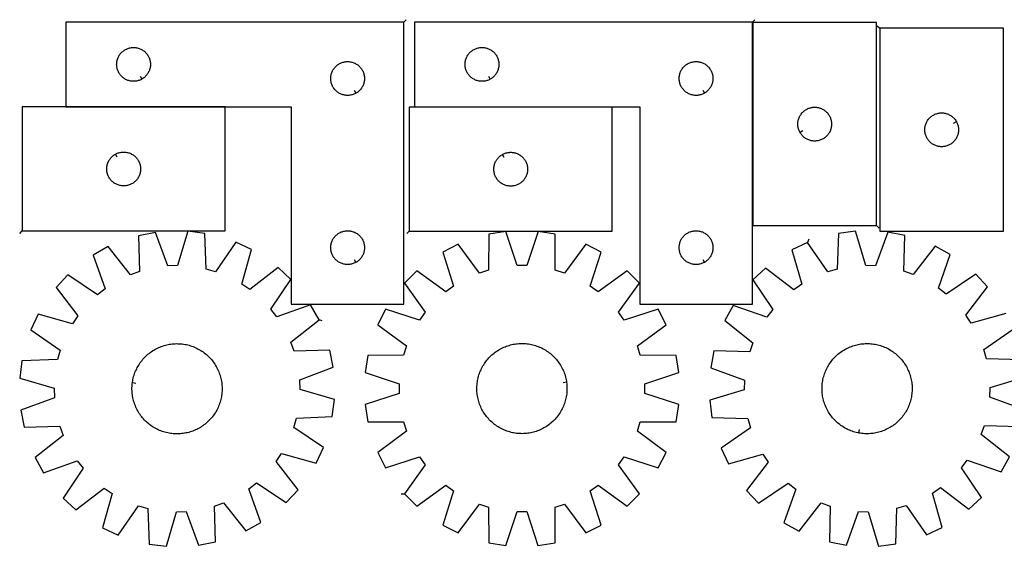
# Model space of a CAD drawing. Header units: millimetres. Extents: x 7 to 1493, y 7 to 473.
# Tile 1 of 2: x 7 to 881, y 7 to 473. Entities that reach past the tile are written whole.
import ezdxf

# ---------------------------------------------------------------- set-up
doc = ezdxf.new("R2010")
doc.units = ezdxf.units.MM
doc.layers.add('CUT', color=7, linetype='CONTINUOUS', true_color=0x000000)
doc.layers.add('LEADIN', color=1, linetype='CONTINUOUS', true_color=0xff0000)

msp = doc.modelspace()

# ---------------------------------------------------------------- linework, layer by layer
at = {"layer": 'CUT'}
for points in [[(347.638254, 471.334922), (47.638254, 471.334922), (47.638254, 396.334922), (247.638254, 396.334922), (247.638254, 221.334922), (347.638254, 221.334922)], [(656.946298, 471.346885), (356.946298, 471.346885), (356.946298, 396.346885), (556.946298, 396.346885), (556.946298, 221.346885), (656.946298, 221.346885)], [(767.288217, 290.85383), (767.288217, 470.85383), (657.288217, 470.85383), (657.288217, 290.85383)], [(769.99418, 465.833058), (769.99418, 285.833058), (879.99418, 285.833058), (879.99418, 465.833058)], [(115.024025, 420.784971), (114.687905, 420.59474), (113.99697, 420.249388), (113.289172, 419.940062), (112.56639, 419.667583), (111.830538, 419.432674), (111.08357, 419.235956), (110.327465, 419.077953), (109.564229, 418.959082), (108.795886, 418.879659), (108.024473, 418.839895), (107.252035, 418.839895), (106.480622, 418.879659), (105.712279, 418.959082), (104.949042, 419.077953), (104.192938, 419.235956), (103.445969, 419.432674), (102.710118, 419.667583), (101.987335, 419.940062), (101.279538, 420.249388), (100.588603, 420.59474), (99.916362, 420.975202), (99.264598, 421.389767), (98.63504, 421.837333), (98.029356, 422.316715), (97.449154, 422.826641), (96.895971, 423.365759), (96.371275, 423.93264), (95.876457, 424.52578), (95.412829, 425.143605), (94.98162, 425.784479), (94.583975, 426.446701), (94.220948, 427.128515), (93.8935, 427.828113), (93.602502, 428.54364), (93.348723, 429.273199), (93.132838, 430.014855), (92.955419, 430.766641), (92.816935, 431.526563), (92.717756, 432.292607), (92.658143, 433.06274), (92.638254, 433.834922), (92.658143, 434.607103), (92.717756, 435.377237), (92.816935, 436.14328), (92.955419, 436.903203), (93.132838, 437.654989), (93.348723, 438.396644), (93.602502, 439.126203), (93.8935, 439.84173), (94.220948, 440.541329), (94.583975, 441.223143), (94.98162, 441.885365), (95.412829, 442.526238), (95.876457, 443.144064), (96.371275, 443.737204), (96.895971, 444.304084), (97.449154, 444.843202), (98.029356, 445.353128), (98.63504, 445.83251), (99.264598, 446.280077), (99.916362, 446.694641), (100.588603, 447.075104), (101.279538, 447.420456), (101.987335, 447.729781), (102.710118, 448.00226), (103.445969, 448.23717), (104.192938, 448.433887), (104.949042, 448.591891), (105.712279, 448.710762), (106.480622, 448.790185), (107.252035, 448.829949), (108.024473, 448.829949), (108.795886, 448.790185), (109.564229, 448.710762), (110.327465, 448.591891), (111.08357, 448.433887), (111.830538, 448.23717), (112.56639, 448.00226), (113.289172, 447.729781), (113.99697, 447.420456), (114.687905, 447.075104), (115.360146, 446.694641), (116.01191, 446.280077), (116.641468, 445.83251), (117.247152, 445.353128), (117.827354, 444.843202), (118.380537, 444.304084), (118.905233, 443.737204), (119.400051, 443.144064), (119.863679, 442.526238), (120.294887, 441.885365), (120.692532, 441.223143), (121.05556, 440.541329), (121.383007, 439.84173), (121.674006, 439.126203), (121.927785, 438.396644), (122.14367, 437.654989), (122.321089, 436.903203), (122.459572, 436.14328), (122.558752, 435.377237), (122.618365, 434.607103), (122.638254, 433.834922), (122.618365, 433.06274), (122.558752, 432.292607), (122.459572, 431.526563), (122.321089, 430.766641), (122.14367, 430.014855), (121.927785, 429.273199), (121.674006, 428.54364), (121.383007, 427.828113), (121.05556, 427.128515), (120.692532, 426.446701), (120.294887, 425.784479), (119.863679, 425.143605), (119.400051, 424.52578), (118.905233, 423.93264), (118.380537, 423.365759), (117.827354, 422.826641), (117.247152, 422.316715), (116.641468, 421.837333), (116.01191, 421.389767), (115.360146, 420.975202)], [(424.33207, 420.796934), (423.995949, 420.606703), (423.305014, 420.261351), (422.597217, 419.952025), (421.874434, 419.679546), (421.138583, 419.444637), (420.391614, 419.247919), (419.63551, 419.089915), (418.872274, 418.971045), (418.10393, 418.891622), (417.332517, 418.851858), (416.56008, 418.851858), (415.788666, 418.891622), (415.020323, 418.971045), (414.257087, 419.089915), (413.500982, 419.247919), (412.754014, 419.444637), (412.018163, 419.679546), (411.29538, 419.952025), (410.587582, 420.261351), (409.896647, 420.606703), (409.224406, 420.987165), (408.572642, 421.401729), (407.943084, 421.849296), (407.337401, 422.328678), (406.757198, 422.838604), (406.204015, 423.377722), (405.679319, 423.944603), (405.184501, 424.537742), (404.720873, 425.155568), (404.289665, 425.796442), (403.89202, 426.458664), (403.528992, 427.140478), (403.201545, 427.840076), (402.910546, 428.555603), (402.656768, 429.285162), (402.440882, 430.026818), (402.263463, 430.778604), (402.12498, 431.538526), (402.0258, 432.30457), (401.966187, 433.074703), (401.946298, 433.846885), (401.966187, 434.619066), (402.0258, 435.3892), (402.12498, 436.155243), (402.263463, 436.915166), (402.440882, 437.666951), (402.656768, 438.408607), (402.910546, 439.138166), (403.201545, 439.853693), (403.528992, 440.553292), (403.89202, 441.235106), (404.289665, 441.897328), (404.720873, 442.538201), (405.184501, 443.156027), (405.679319, 443.749166), (406.204015, 444.316047), (406.757198, 444.855165), (407.337401, 445.365091), (407.943084, 445.844473), (408.572642, 446.29204), (409.224406, 446.706604), (409.896647, 447.087067), (410.587582, 447.432419), (411.29538, 447.741744), (412.018163, 448.014223), (412.754014, 448.249133), (413.500982, 448.44585), (414.257087, 448.603854), (415.020323, 448.722725), (415.788666, 448.802148), (416.56008, 448.841912), (417.332517, 448.841912), (418.10393, 448.802148), (418.872274, 448.722725), (419.63551, 448.603854), (420.391614, 448.44585), (421.138583, 448.249133), (421.874434, 448.014223), (422.597217, 447.741744), (423.305014, 447.432419), (423.995949, 447.087067), (424.66819, 446.706604), (425.319954, 446.29204), (425.949513, 445.844473), (426.555196, 445.365091), (427.135398, 444.855165), (427.688581, 444.316047), (428.213277, 443.749166), (428.708095, 443.156027), (429.171723, 442.538201), (429.602932, 441.897328), (430.000577, 441.235106), (430.363605, 440.553292), (430.691052, 439.853693), (430.982051, 439.138166), (431.235829, 438.408607), (431.451714, 437.666951), (431.629134, 436.915166), (431.767617, 436.155243), (431.866796, 435.3892), (431.92641, 434.619066), (431.946298, 433.846885), (431.92641, 433.074703), (431.866796, 432.30457), (431.767617, 431.538526), (431.629134, 430.778604), (431.451714, 430.026818), (431.235829, 429.285162), (430.982051, 428.555603), (430.691052, 427.840076), (430.363605, 427.140478), (430.000577, 426.458664), (429.602932, 425.796442), (429.171723, 425.155568), (428.708095, 424.537742), (428.213277, 423.944603), (427.688581, 423.377722), (427.135398, 422.838604), (426.555196, 422.328678), (425.949513, 421.849296), (425.319954, 421.401729), (424.66819, 420.987165)], [(305.024025, 408.284971), (304.687905, 408.09474), (303.99697, 407.749388), (303.289172, 407.440062), (302.56639, 407.167583), (301.830538, 406.932674), (301.08357, 406.735956), (300.327465, 406.577953), (299.564229, 406.459082), (298.795886, 406.379659), (298.024473, 406.339895), (297.252035, 406.339895), (296.480622, 406.379659), (295.712279, 406.459082), (294.949042, 406.577953), (294.192938, 406.735956), (293.445969, 406.932674), (292.710118, 407.167583), (291.987335, 407.440062), (291.279538, 407.749388), (290.588603, 408.09474), (289.916362, 408.475202), (289.264598, 408.889767), (288.63504, 409.337333), (288.029356, 409.816715), (287.449154, 410.326641), (286.895971, 410.865759), (286.371275, 411.43264), (285.876457, 412.02578), (285.412829, 412.643605), (284.98162, 413.284479), (284.583975, 413.946701), (284.220948, 414.628515), (283.8935, 415.328113), (283.602502, 416.04364), (283.348723, 416.773199), (283.132838, 417.514855), (282.955419, 418.266641), (282.816935, 419.026563), (282.717756, 419.792607), (282.658143, 420.56274), (282.638254, 421.334922), (282.658143, 422.107103), (282.717756, 422.877237), (282.816935, 423.64328), (282.955419, 424.403203), (283.132838, 425.154989), (283.348723, 425.896644), (283.602502, 426.626203), (283.8935, 427.34173), (284.220948, 428.041329), (284.583975, 428.723143), (284.98162, 429.385365), (285.412829, 430.026238), (285.876457, 430.644064), (286.371275, 431.237204), (286.895971, 431.804084), (287.449154, 432.343202), (288.029356, 432.853128), (288.63504, 433.33251), (289.264598, 433.780077), (289.916362, 434.194641), (290.588603, 434.575104), (291.279538, 434.920456), (291.987335, 435.229781), (292.710118, 435.50226), (293.445969, 435.73717), (294.192938, 435.933887), (294.949042, 436.091891), (295.712279, 436.210762), (296.480622, 436.290185), (297.252035, 436.329949), (298.024473, 436.329949), (298.795886, 436.290185), (299.564229, 436.210762), (300.327465, 436.091891), (301.08357, 435.933887), (301.830538, 435.73717), (302.56639, 435.50226), (303.289172, 435.229781), (303.99697, 434.920456), (304.687905, 434.575104), (305.360146, 434.194641), (306.01191, 433.780077), (306.641468, 433.33251), (307.247152, 432.853128), (307.827354, 432.343202), (308.380537, 431.804084), (308.905233, 431.237204), (309.400051, 430.644064), (309.863679, 430.026238), (310.294887, 429.385365), (310.692532, 428.723143), (311.05556, 428.041329), (311.383007, 427.34173), (311.674006, 426.626203), (311.927785, 425.896644), (312.14367, 425.154989), (312.321089, 424.403203), (312.459572, 423.64328), (312.558752, 422.877237), (312.618365, 422.107103), (312.638254, 421.334922), (312.618365, 420.56274), (312.558752, 419.792607), (312.459572, 419.026563), (312.321089, 418.266641), (312.14367, 417.514855), (311.927785, 416.773199), (311.674006, 416.04364), (311.383007, 415.328113), (311.05556, 414.628515), (310.692532, 413.946701), (310.294887, 413.284479), (309.863679, 412.643605), (309.400051, 412.02578), (308.905233, 411.43264), (308.380537, 410.865759), (307.827354, 410.326641), (307.247152, 409.816715), (306.641468, 409.337333), (306.01191, 408.889767), (305.360146, 408.475202)], [(614.33207, 408.296934), (613.995949, 408.106703), (613.305014, 407.761351), (612.597217, 407.452025), (611.874434, 407.179546), (611.138583, 406.944637), (610.391614, 406.747919), (609.63551, 406.589915), (608.872274, 406.471045), (608.10393, 406.391622), (607.332517, 406.351858), (606.56008, 406.351858), (605.788666, 406.391622), (605.020323, 406.471045), (604.257087, 406.589915), (603.500982, 406.747919), (602.754014, 406.944637), (602.018163, 407.179546), (601.29538, 407.452025), (600.587582, 407.761351), (599.896647, 408.106703), (599.224406, 408.487165), (598.572642, 408.901729), (597.943084, 409.349296), (597.337401, 409.828678), (596.757198, 410.338604), (596.204015, 410.877722), (595.679319, 411.444603), (595.184501, 412.037742), (594.720873, 412.655568), (594.289665, 413.296442), (593.89202, 413.958664), (593.528992, 414.640478), (593.201545, 415.340076), (592.910546, 416.055603), (592.656768, 416.785162), (592.440882, 417.526818), (592.263463, 418.278604), (592.12498, 419.038526), (592.0258, 419.80457), (591.966187, 420.574703), (591.946298, 421.346885), (591.966187, 422.119066), (592.0258, 422.8892), (592.12498, 423.655243), (592.263463, 424.415166), (592.440882, 425.166951), (592.656768, 425.908607), (592.910546, 426.638166), (593.201545, 427.353693), (593.528992, 428.053292), (593.89202, 428.735106), (594.289665, 429.397328), (594.720873, 430.038201), (595.184501, 430.656027), (595.679319, 431.249166), (596.204015, 431.816047), (596.757198, 432.355165), (597.337401, 432.865091), (597.943084, 433.344473), (598.572642, 433.79204), (599.224406, 434.206604), (599.896647, 434.587067), (600.587582, 434.932419), (601.29538, 435.241744), (602.018163, 435.514223), (602.754014, 435.749133), (603.500982, 435.94585), (604.257087, 436.103854), (605.020323, 436.222725), (605.788666, 436.302148), (606.56008, 436.341912), (607.332517, 436.341912), (608.10393, 436.302148), (608.872274, 436.222725), (609.63551, 436.103854), (610.391614, 435.94585), (611.138583, 435.749133), (611.874434, 435.514223), (612.597217, 435.241744), (613.305014, 434.932419), (613.995949, 434.587067), (614.66819, 434.206604), (615.319954, 433.79204), (615.949513, 433.344473), (616.555196, 432.865091), (617.135398, 432.355165), (617.688581, 431.816047), (618.213277, 431.249166), (618.708095, 430.656027), (619.171723, 430.038201), (619.602932, 429.397328), (620.000577, 428.735106), (620.363605, 428.053292), (620.691052, 427.353693), (620.982051, 426.638166), (621.235829, 425.908607), (621.451714, 425.166951), (621.629134, 424.415166), (621.767617, 423.655243), (621.866796, 422.8892), (621.92641, 422.119066), (621.946298, 421.346885), (621.92641, 420.574703), (621.866796, 419.80457), (621.767617, 419.038526), (621.629134, 418.278604), (621.451714, 417.526818), (621.235829, 416.785162), (620.982051, 416.055603), (620.691052, 415.340076), (620.363605, 414.640478), (620.000577, 413.958664), (619.602932, 413.296442), (619.171723, 412.655568), (618.708095, 412.037742), (618.213277, 411.444603), (617.688581, 410.877722), (617.135398, 410.338604), (616.555196, 409.828678), (615.949513, 409.349296), (615.319954, 408.901729), (614.66819, 408.487165)], [(8.868476, 286.107472), (188.868476, 286.107472), (188.868476, 396.107472), (8.868476, 396.107472)], [(352.442206, 285.897756), (532.442206, 285.897756), (532.442206, 395.897756), (352.442206, 395.897756)], [(699.238267, 373.468059), (699.048035, 373.804179), (698.702684, 374.495115), (698.393358, 375.202912), (698.120879, 375.925695), (697.885969, 376.661546), (697.689252, 377.408514), (697.531248, 378.164619), (697.412377, 378.927855), (697.332955, 379.696198), (697.29319, 380.467612), (697.29319, 381.240049), (697.332955, 382.011462), (697.412377, 382.779806), (697.531248, 383.543042), (697.689252, 384.299147), (697.885969, 385.046115), (698.120879, 385.781966), (698.393358, 386.504749), (698.702684, 387.212546), (699.048035, 387.903482), (699.428498, 388.575722), (699.843062, 389.227486), (700.290629, 389.857045), (700.770011, 390.462728), (701.279937, 391.042931), (701.819055, 391.596113), (702.385936, 392.120809), (702.979075, 392.615628), (703.596901, 393.079255), (704.237775, 393.510464), (704.899996, 393.908109), (705.581811, 394.271137), (706.281409, 394.598584), (706.996936, 394.889583), (707.726495, 395.143361), (708.468151, 395.359246), (709.219936, 395.536666), (709.979859, 395.675149), (710.745903, 395.774329), (711.516036, 395.833942), (712.288217, 395.85383), (713.060399, 395.833942), (713.830532, 395.774329), (714.596576, 395.675149), (715.356498, 395.536666), (716.108284, 395.359246), (716.84994, 395.143361), (717.579499, 394.889583), (718.295026, 394.598584), (718.994624, 394.271137), (719.676438, 393.908109), (720.33866, 393.510464), (720.979534, 393.079255), (721.59736, 392.615628), (722.190499, 392.120809), (722.75738, 391.596113), (723.296498, 391.042931), (723.806424, 390.462728), (724.285806, 389.857045), (724.733373, 389.227486), (725.147937, 388.575722), (725.528399, 387.903482), (725.873751, 387.212546), (726.183077, 386.504749), (726.455556, 385.781966), (726.690466, 385.046115), (726.887183, 384.299147), (727.045187, 383.543042), (727.164058, 382.779806), (727.24348, 382.011462), (727.283244, 381.240049), (727.283244, 380.467612), (727.24348, 379.696198), (727.164058, 378.927855), (727.045187, 378.164619), (726.887183, 377.408514), (726.690466, 376.661546), (726.455556, 375.925695), (726.183077, 375.202912), (725.873751, 374.495115), (725.528399, 373.804179), (725.147937, 373.131938), (724.733373, 372.480175), (724.285806, 371.850616), (723.806424, 371.244933), (723.296498, 370.66473), (722.75738, 370.111548), (722.190499, 369.586851), (721.59736, 369.092033), (720.979534, 368.628405), (720.33866, 368.197197), (719.676438, 367.799552), (718.994624, 367.436524), (718.295026, 367.109077), (717.579499, 366.818078), (716.84994, 366.5643), (716.108284, 366.348415), (715.356498, 366.170995), (714.596576, 366.032512), (713.830532, 365.933332), (713.060399, 365.873719), (712.288217, 365.85383), (711.516036, 365.873719), (710.745903, 365.933332), (709.979859, 366.032512), (709.219936, 366.170995), (708.468151, 366.348415), (707.726495, 366.5643), (706.996936, 366.818078), (706.281409, 367.109077), (705.581811, 367.436524), (704.899996, 367.799552), (704.237775, 368.197197), (703.596901, 368.628405), (702.979075, 369.092033), (702.385936, 369.586851), (701.819055, 370.111548), (701.279937, 370.66473), (700.770011, 371.244933), (700.290629, 371.850616), (699.843062, 372.480175), (699.428498, 373.131938)], [(838.044131, 383.21883), (838.234362, 382.88271), (838.579714, 382.191774), (838.88904, 381.483977), (839.161519, 380.761194), (839.396428, 380.025343), (839.593146, 379.278375), (839.75115, 378.52227), (839.87002, 377.759034), (839.949443, 376.99069), (839.989207, 376.219277), (839.989207, 375.44684), (839.949443, 374.675426), (839.87002, 373.907083), (839.75115, 373.143847), (839.593146, 372.387742), (839.396428, 371.640774), (839.161519, 370.904923), (838.88904, 370.18214), (838.579714, 369.474343), (838.234362, 368.783407), (837.8539, 368.111166), (837.439336, 367.459403), (836.991769, 366.829844), (836.512387, 366.224161), (836.002461, 365.643958), (835.463343, 365.090776), (834.896462, 364.566079), (834.303323, 364.071261), (833.685497, 363.607633), (833.044623, 363.176425), (832.382401, 362.77878), (831.700587, 362.415752), (831.000989, 362.088305), (830.285462, 361.797306), (829.555903, 361.543528), (828.814247, 361.327643), (828.062461, 361.150223), (827.302539, 361.01174), (826.536495, 360.91256), (825.766362, 360.852947), (824.99418, 360.833058), (824.221999, 360.852947), (823.451865, 360.91256), (822.685822, 361.01174), (821.925899, 361.150223), (821.174114, 361.327643), (820.432458, 361.543528), (819.702899, 361.797306), (818.987372, 362.088305), (818.287773, 362.415752), (817.605959, 362.77878), (816.943737, 363.176425), (816.302864, 363.607633), (815.685038, 364.071261), (815.091899, 364.566079), (814.525018, 365.090776), (813.9859, 365.643958), (813.475974, 366.224161), (812.996592, 366.829844), (812.549025, 367.459403), (812.134461, 368.111166), (811.753998, 368.783407), (811.408646, 369.474343), (811.099321, 370.18214), (810.826842, 370.904923), (810.591932, 371.640774), (810.395215, 372.387742), (810.237211, 373.143847), (810.11834, 373.907083), (810.038917, 374.675426), (809.999153, 375.44684), (809.999153, 376.219277), (810.038917, 376.99069), (810.11834, 377.759034), (810.237211, 378.52227), (810.395215, 379.278375), (810.591932, 380.025343), (810.826842, 380.761194), (811.099321, 381.483977), (811.408646, 382.191774), (811.753998, 382.88271), (812.134461, 383.55495), (812.549025, 384.206714), (812.996592, 384.836273), (813.475974, 385.441956), (813.9859, 386.022158), (814.525018, 386.575341), (815.091899, 387.100037), (815.685038, 387.594855), (816.302864, 388.058483), (816.943737, 388.489692), (817.605959, 388.887337), (818.287773, 389.250365), (818.987372, 389.577812), (819.702899, 389.868811), (820.432458, 390.122589), (821.174114, 390.338474), (821.925899, 390.515894), (822.685822, 390.654377), (823.451865, 390.753557), (824.221999, 390.81317), (824.99418, 390.833058), (825.766362, 390.81317), (826.536495, 390.753557), (827.302539, 390.654377), (828.062461, 390.515894), (828.814247, 390.338474), (829.555903, 390.122589), (830.285462, 389.868811), (831.000989, 389.577812), (831.700587, 389.250365), (832.382401, 388.887337), (833.044623, 388.489692), (833.685497, 388.058483), (834.303323, 387.594855), (834.896462, 387.100037), (835.463343, 386.575341), (836.002461, 386.022158), (836.512387, 385.441956), (836.991769, 384.836273), (837.439336, 384.206714), (837.8539, 383.55495)], [(91.482704, 354.157423), (91.818824, 354.347654), (92.50976, 354.693006), (93.217557, 355.002332), (93.94034, 355.274811), (94.676191, 355.50972), (95.423159, 355.706438), (96.179264, 355.864442), (96.9425, 355.983312), (97.710844, 356.062735), (98.482257, 356.102499), (99.254694, 356.102499), (100.026107, 356.062735), (100.794451, 355.983312), (101.557687, 355.864442), (102.313792, 355.706438), (103.06076, 355.50972), (103.796611, 355.274811), (104.519394, 355.002332), (105.227191, 354.693006), (105.918127, 354.347654), (106.590368, 353.967192), (107.242131, 353.552628), (107.87169, 353.105061), (108.477373, 352.625679), (109.057576, 352.115753), (109.610758, 351.576635), (110.135454, 351.009754), (110.630273, 350.416615), (111.093901, 349.798789), (111.525109, 349.157915), (111.922754, 348.495693), (112.285782, 347.813879), (112.613229, 347.114281), (112.904228, 346.398754), (113.158006, 345.669195), (113.373891, 344.927539), (113.551311, 344.175753), (113.689794, 343.415831), (113.788974, 342.649787), (113.848587, 341.879654), (113.868476, 341.107472), (113.848587, 340.335291), (113.788974, 339.565157), (113.689794, 338.799114), (113.551311, 338.039191), (113.373891, 337.287406), (113.158006, 336.54575), (112.904228, 335.816191), (112.613229, 335.100664), (112.285782, 334.401065), (111.922754, 333.719251), (111.525109, 333.057029), (111.093901, 332.416156), (110.630273, 331.79833), (110.135454, 331.205191), (109.610758, 330.63831), (109.057576, 330.099192), (108.477373, 329.589266), (107.87169, 329.109884), (107.242131, 328.662317), (106.590368, 328.247753), (105.918127, 327.86729), (105.227191, 327.521938), (104.519394, 327.212613), (103.796611, 326.940134), (103.06076, 326.705224), (102.313792, 326.508507), (101.557687, 326.350503), (100.794451, 326.231632), (100.026107, 326.152209), (99.254694, 326.112445), (98.482257, 326.112445), (97.710844, 326.152209), (96.9425, 326.231632), (96.179264, 326.350503), (95.423159, 326.508507), (94.676191, 326.705224), (93.94034, 326.940134), (93.217557, 327.212613), (92.50976, 327.521938), (91.818824, 327.86729), (91.146584, 328.247753), (90.49482, 328.662317), (89.865261, 329.109884), (89.259578, 329.589266), (88.679375, 330.099192), (88.126193, 330.63831), (87.601497, 331.205191), (87.106678, 331.79833), (86.64305, 332.416156), (86.211842, 333.057029), (85.814197, 333.719251), (85.451169, 334.401065), (85.123722, 335.100664), (84.832723, 335.816191), (84.578945, 336.54575), (84.36306, 337.287406), (84.18564, 338.039191), (84.047157, 338.799114), (83.947977, 339.565157), (83.888364, 340.335291), (83.868476, 341.107472), (83.888364, 341.879654), (83.947977, 342.649787), (84.047157, 343.415831), (84.18564, 344.175753), (84.36306, 344.927539), (84.578945, 345.669195), (84.832723, 346.398754), (85.123722, 347.114281), (85.451169, 347.813879), (85.814197, 348.495693), (86.211842, 349.157915), (86.64305, 349.798789), (87.106678, 350.416615), (87.601497, 351.009754), (88.126193, 351.576635), (88.679375, 352.115753), (89.259578, 352.625679), (89.865261, 353.105061), (90.49482, 353.552628), (91.146584, 353.967192)], [(435.056434, 353.947706), (435.392555, 354.137938), (436.08349, 354.48329), (436.791288, 354.792615), (437.51407, 355.065094), (438.249921, 355.300004), (438.99689, 355.496721), (439.752995, 355.654725), (440.516231, 355.773596), (441.284574, 355.853018), (442.055987, 355.892783), (442.828425, 355.892783), (443.599838, 355.853018), (444.368181, 355.773596), (445.131417, 355.654725), (445.887522, 355.496721), (446.634491, 355.300004), (447.370342, 355.065094), (448.093124, 354.792615), (448.800922, 354.48329), (449.491857, 354.137938), (450.164098, 353.757475), (450.815862, 353.342911), (451.44542, 352.895344), (452.051104, 352.415962), (452.631306, 351.906036), (453.184489, 351.366918), (453.709185, 350.800037), (454.204003, 350.206898), (454.667631, 349.589072), (455.098839, 348.948198), (455.496485, 348.285977), (455.859512, 347.604162), (456.18696, 346.904564), (456.477958, 346.189037), (456.731737, 345.459478), (456.947622, 344.717822), (457.125041, 343.966037), (457.263524, 343.206114), (457.362704, 342.440071), (457.422317, 341.669937), (457.442206, 340.897756), (457.422317, 340.125574), (457.362704, 339.355441), (457.263524, 338.589397), (457.125041, 337.829475), (456.947622, 337.077689), (456.731737, 336.336033), (456.477958, 335.606474), (456.18696, 334.890947), (455.859512, 334.191349), (455.496485, 333.509535), (455.098839, 332.847313), (454.667631, 332.206439), (454.204003, 331.588613), (453.709185, 330.995474), (453.184489, 330.428593), (452.631306, 329.889475), (452.051104, 329.379549), (451.44542, 328.900167), (450.815862, 328.4526), (450.164098, 328.038036), (449.491857, 327.657574), (448.800922, 327.312222), (448.093124, 327.002896), (447.370342, 326.730417), (446.634491, 326.495507), (445.887522, 326.29879), (445.131417, 326.140786), (444.368181, 326.021915), (443.599838, 325.942493), (442.828425, 325.902729), (442.055987, 325.902729), (441.284574, 325.942493), (440.516231, 326.021915), (439.752995, 326.140786), (438.99689, 326.29879), (438.249921, 326.495507), (437.51407, 326.730417), (436.791288, 327.002896), (436.08349, 327.312222), (435.392555, 327.657574), (434.720314, 328.038036), (434.06855, 328.4526), (433.438992, 328.900167), (432.833308, 329.379549), (432.253106, 329.889475), (431.699923, 330.428593), (431.175227, 330.995474), (430.680409, 331.588613), (430.216781, 332.206439), (429.785573, 332.847313), (429.387927, 333.509535), (429.0249, 334.191349), (428.697452, 334.890947), (428.406454, 335.606474), (428.152675, 336.336033), (427.93679, 337.077689), (427.759371, 337.829475), (427.620888, 338.589397), (427.521708, 339.355441), (427.462095, 340.125574), (427.442206, 340.897756), (427.462095, 341.669937), (427.521708, 342.440071), (427.620888, 343.206114), (427.759371, 343.966037), (427.93679, 344.717822), (428.152675, 345.459478), (428.406454, 346.189037), (428.697452, 346.904564), (429.0249, 347.604162), (429.387927, 348.285977), (429.785573, 348.948198), (430.216781, 349.589072), (430.680409, 350.206898), (431.175227, 350.800037), (431.699923, 351.366918), (432.253106, 351.906036), (432.833308, 352.415962), (433.438992, 352.895344), (434.06855, 353.342911), (434.720314, 353.757475)], [(272.266334, 207.202522), (264.811716, 220.662062), (234.899769, 209.973273), (229.623229, 216.731786), (247.24928, 243.157098), (236.00029, 253.654277), (210.855355, 234.245336), (203.748573, 239.042523), (212.346072, 269.621237), (198.40384, 276.128519), (180.487279, 249.899307), (172.245915, 252.265586), (170.973281, 284.004445), (155.702569, 285.884851), (146.76818, 255.402866), (138.198955, 255.10661), (127.180762, 284.898793), (112.076375, 281.968256), (112.998717, 250.217287), (104.940448, 247.287495), (85.255233, 272.216735), (71.795693, 264.762117), (82.484481, 234.85017), (75.725968, 229.573631), (49.300656, 247.199681), (38.803477, 235.950691), (58.212419, 210.805757), (53.415231, 203.698974), (22.836517, 212.296474), (16.329235, 198.354242), (42.558448, 180.437681), (40.192168, 172.196316), (8.453309, 170.923682), (6.572903, 155.652971), (37.054889, 146.718581), (37.351145, 138.149357), (7.558962, 127.131163), (10.489498, 112.026776), (42.240468, 112.949118), (45.17026, 104.89085), (20.241019, 85.205634), (27.695637, 71.746094), (57.607584, 82.434883), (62.884124, 75.676369), (45.258073, 49.251058), (56.507063, 38.753878), (81.651998, 58.16282), (88.758781, 53.365633), (80.161281, 22.786919), (94.103513, 16.279637), (112.020074, 42.508849), (120.261439, 40.14257), (121.534073, 8.403711), (136.804784, 6.523305), (145.739174, 37.00529), (154.308398, 37.301546), (165.326591, 7.509363), (180.430978, 10.4399), (179.508636, 42.190869), (187.566905, 45.120661), (207.25212, 20.19142), (220.71166, 27.646039), (210.022872, 57.557985), (216.781385, 62.834525), (243.206697, 45.208475), (253.703876, 56.457464), (234.294934, 81.602399), (239.092122, 88.709182), (269.670836, 80.111682), (276.178118, 94.053914), (249.948905, 111.970475), (252.315185, 120.21184), (284.054044, 121.484474), (285.93445, 136.755185), (255.452465, 145.689575), (255.156209, 154.258799), (284.948391, 165.276993), (282.017855, 180.381379), (250.266886, 179.459038), (247.337094, 187.517306)], [(305.024025, 258.284971), (304.687905, 258.09474), (303.99697, 257.749388), (303.289172, 257.440062), (302.56639, 257.167583), (301.830538, 256.932674), (301.08357, 256.735956), (300.327465, 256.577953), (299.564229, 256.459082), (298.795886, 256.379659), (298.024473, 256.339895), (297.252035, 256.339895), (296.480622, 256.379659), (295.712279, 256.459082), (294.949042, 256.577953), (294.192938, 256.735956), (293.445969, 256.932674), (292.710118, 257.167583), (291.987335, 257.440062), (291.279538, 257.749388), (290.588603, 258.09474), (289.916362, 258.475202), (289.264598, 258.889767), (288.63504, 259.337333), (288.029356, 259.816715), (287.449154, 260.326641), (286.895971, 260.865759), (286.371275, 261.43264), (285.876457, 262.02578), (285.412829, 262.643605), (284.98162, 263.284479), (284.583975, 263.946701), (284.220948, 264.628515), (283.8935, 265.328113), (283.602502, 266.04364), (283.348723, 266.773199), (283.132838, 267.514855), (282.955419, 268.266641), (282.816935, 269.026563), (282.717756, 269.792607), (282.658143, 270.56274), (282.638254, 271.334922), (282.658143, 272.107103), (282.717756, 272.877237), (282.816935, 273.64328), (282.955419, 274.403203), (283.132838, 275.154989), (283.348723, 275.896644), (283.602502, 276.626203), (283.8935, 277.34173), (284.220948, 278.041329), (284.583975, 278.723143), (284.98162, 279.385365), (285.412829, 280.026238), (285.876457, 280.644064), (286.371275, 281.237204), (286.895971, 281.804084), (287.449154, 282.343202), (288.029356, 282.853128), (288.63504, 283.33251), (289.264598, 283.780077), (289.916362, 284.194641), (290.588603, 284.575104), (291.279538, 284.920456), (291.987335, 285.229781), (292.710118, 285.50226), (293.445969, 285.73717), (294.192938, 285.933887), (294.949042, 286.091891), (295.712279, 286.210762), (296.480622, 286.290185), (297.252035, 286.329949), (298.024473, 286.329949), (298.795886, 286.290185), (299.564229, 286.210762), (300.327465, 286.091891), (301.08357, 285.933887), (301.830538, 285.73717), (302.56639, 285.50226), (303.289172, 285.229781), (303.99697, 284.920456), (304.687905, 284.575104), (305.360146, 284.194641), (306.01191, 283.780077), (306.641468, 283.33251), (307.247152, 282.853128), (307.827354, 282.343202), (308.380537, 281.804084), (308.905233, 281.237204), (309.400051, 280.644064), (309.863679, 280.026238), (310.294887, 279.385365), (310.692532, 278.723143), (311.05556, 278.041329), (311.383007, 277.34173), (311.674006, 276.626203), (311.927785, 275.896644), (312.14367, 275.154989), (312.321089, 274.403203), (312.459572, 273.64328), (312.558752, 272.877237), (312.618365, 272.107103), (312.638254, 271.334922), (312.618365, 270.56274), (312.558752, 269.792607), (312.459572, 269.026563), (312.321089, 268.266641), (312.14367, 267.514855), (311.927785, 266.773199), (311.674006, 266.04364), (311.383007, 265.328113), (311.05556, 264.628515), (310.692532, 263.946701), (310.294887, 263.284479), (309.863679, 262.643605), (309.400051, 262.02578), (308.905233, 261.43264), (308.380537, 260.865759), (307.827354, 260.326641), (307.247152, 259.816715), (306.641468, 259.337333), (306.01191, 258.889767), (305.360146, 258.475202)], [(348.10613, 52.977019), (358.985528, 42.097256), (384.786366, 60.625383), (391.723072, 55.585394), (382.07366, 25.322156), (395.782614, 18.336806), (414.595163, 43.930999), (422.749805, 41.281245), (422.924524, 9.517362), (438.121106, 7.110199), (448.103863, 37.265121), (456.678206, 37.264978), (466.659953, 7.109722), (481.856616, 9.516376), (482.032399, 41.280252), (490.187129, 43.929734), (508.998821, 18.33491), (522.708009, 25.319802), (513.059611, 55.583363), (519.996485, 60.62312), (545.796703, 42.094129), (556.676465, 52.973527), (538.148338, 78.774366), (543.188327, 85.711071), (573.451566, 76.061659), (580.436916, 89.770614), (554.842722, 108.583163), (557.492477, 116.737804), (589.256359, 116.912523), (591.663522, 132.109105), (561.5086, 142.091862), (561.508744, 150.666206), (591.664, 160.647953), (589.257346, 175.844616), (557.493469, 176.020398), (554.843988, 184.175128), (580.438811, 202.98682), (573.45392, 216.696008), (543.190358, 207.04761), (538.150602, 213.984484), (556.679593, 239.784702), (545.800194, 250.664465), (519.999356, 232.136338), (513.06265, 237.176326), (522.712062, 267.439565), (509.003108, 274.424915), (490.190559, 248.830722), (482.035918, 251.480476), (481.861199, 283.244358), (466.664616, 285.651521), (456.68186, 255.496599), (448.107516, 255.496743), (438.125769, 285.651999), (422.929106, 283.245345), (422.753323, 251.481468), (414.598593, 248.831987), (395.786901, 274.42681), (382.077713, 267.441919), (391.726112, 237.178358), (384.789237, 232.138601), (358.989019, 250.667592), (348.109257, 239.788193), (366.637384, 213.987355), (361.597395, 207.05065), (331.334156, 216.700062), (324.348806, 202.991107), (349.943, 184.178558), (347.293245, 176.023917), (315.529363, 175.849198), (313.1222, 160.652616), (343.277122, 150.669859), (343.276979, 142.095515), (313.121722, 132.113768), (315.528377, 116.917105), (347.292253, 116.741323), (349.941734, 108.586593), (324.346911, 89.774901), (331.331802, 76.065712), (361.595364, 85.714111), (366.63512, 78.777237)], [(614.33207, 258.296934), (613.995949, 258.106703), (613.305014, 257.761351), (612.597217, 257.452025), (611.874434, 257.179546), (611.138583, 256.944637), (610.391614, 256.747919), (609.63551, 256.589915), (608.872274, 256.471045), (608.10393, 256.391622), (607.332517, 256.351858), (606.56008, 256.351858), (605.788666, 256.391622), (605.020323, 256.471045), (604.257087, 256.589915), (603.500982, 256.747919), (602.754014, 256.944637), (602.018163, 257.179546), (601.29538, 257.452025), (600.587582, 257.761351), (599.896647, 258.106703), (599.224406, 258.487165), (598.572642, 258.901729), (597.943084, 259.349296), (597.337401, 259.828678), (596.757198, 260.338604), (596.204015, 260.877722), (595.679319, 261.444603), (595.184501, 262.037742), (594.720873, 262.655568), (594.289665, 263.296442), (593.89202, 263.958664), (593.528992, 264.640478), (593.201545, 265.340076), (592.910546, 266.055603), (592.656768, 266.785162), (592.440882, 267.526818), (592.263463, 268.278604), (592.12498, 269.038526), (592.0258, 269.80457), (591.966187, 270.574703), (591.946298, 271.346885), (591.966187, 272.119066), (592.0258, 272.8892), (592.12498, 273.655243), (592.263463, 274.415166), (592.440882, 275.166951), (592.656768, 275.908607), (592.910546, 276.638166), (593.201545, 277.353693), (593.528992, 278.053292), (593.89202, 278.735106), (594.289665, 279.397328), (594.720873, 280.038201), (595.184501, 280.656027), (595.679319, 281.249166), (596.204015, 281.816047), (596.757198, 282.355165), (597.337401, 282.865091), (597.943084, 283.344473), (598.572642, 283.79204), (599.224406, 284.206604), (599.896647, 284.587067), (600.587582, 284.932419), (601.29538, 285.241744), (602.018163, 285.514223), (602.754014, 285.749133), (603.500982, 285.94585), (604.257087, 286.103854), (605.020323, 286.222725), (605.788666, 286.302148), (606.56008, 286.341912), (607.332517, 286.341912), (608.10393, 286.302148), (608.872274, 286.222725), (609.63551, 286.103854), (610.391614, 285.94585), (611.138583, 285.749133), (611.874434, 285.514223), (612.597217, 285.241744), (613.305014, 284.932419), (613.995949, 284.587067), (614.66819, 284.206604), (615.319954, 283.79204), (615.949513, 283.344473), (616.555196, 282.865091), (617.135398, 282.355165), (617.688581, 281.816047), (618.213277, 281.249166), (618.708095, 280.656027), (619.171723, 280.038201), (619.602932, 279.397328), (620.000577, 278.735106), (620.363605, 278.053292), (620.691052, 277.353693), (620.982051, 276.638166), (621.235829, 275.908607), (621.451714, 275.166951), (621.629134, 274.415166), (621.767617, 273.655243), (621.866796, 272.8892), (621.92641, 272.119066), (621.946298, 271.346885), (621.92641, 270.574703), (621.866796, 269.80457), (621.767617, 269.038526), (621.629134, 268.278604), (621.451714, 267.526818), (621.235829, 266.785162), (620.982051, 266.055603), (620.691052, 265.340076), (620.363605, 264.640478), (620.000577, 263.958664), (619.602932, 263.296442), (619.171723, 262.655568), (618.708095, 262.037742), (618.213277, 261.444603), (617.688581, 260.877722), (617.135398, 260.338604), (616.555196, 259.828678), (615.949513, 259.349296), (615.319954, 258.901729), (614.66819, 258.487165)], [(106.598042, 151.403687), (106.679724, 152.026647), (106.882143, 153.266822), (107.123417, 154.500027), (107.403307, 155.725044), (107.721538, 156.940666), (108.077796, 158.145692), (108.471729, 159.338933), (108.902947, 160.519211), (109.371027, 161.685362), (109.875505, 162.836235), (110.415884, 163.970694), (110.991631, 165.08762), (111.602177, 166.185909), (112.24692, 167.264479), (112.925224, 168.322265), (113.636418, 169.358223), (114.379802, 170.371331), (115.154642, 171.360589), (115.960172, 172.32502), (116.795599, 173.263672), (117.660097, 174.175621), (118.552814, 175.059965), (119.472868, 175.915831), (120.419351, 176.742376), (121.39133, 177.538783), (122.387845, 178.304266), (123.407912, 179.03807), (124.450526, 179.739472), (125.514657, 180.407777), (126.599254, 181.042328), (127.703249, 181.642498), (128.82555, 182.207694), (129.96505, 182.737359), (131.120626, 183.230971), (132.291136, 183.688041), (133.475425, 184.108119), (134.672325, 184.49079), (135.880655, 184.835677), (137.099221, 185.142439), (138.326822, 185.410773), (139.562245, 185.640416), (140.804272, 185.831139), (142.051677, 185.982756), (143.303229, 186.095115), (144.557693, 186.168107), (145.81383, 186.20166), (147.070402, 186.195739), (148.326167, 186.150352), (149.579887, 186.065542), (150.830325, 185.941394), (152.076246, 185.77803), (153.316421, 185.575611), (154.549625, 185.334338), (155.774643, 185.054447), (156.990265, 184.736216), (158.19529, 184.379959), (159.388531, 183.986026), (160.56881, 183.554807), (161.734961, 183.086727), (162.885834, 182.582249), (164.020293, 182.04187), (165.137218, 181.466123), (166.235508, 180.855577), (167.314078, 180.210834), (168.371864, 179.532531), (169.407822, 178.821336), (170.42093, 178.077952), (171.410187, 177.303113), (172.374618, 176.497582), (173.313271, 175.662156), (174.225219, 174.797657), (175.109563, 173.904941), (175.96543, 172.984887), (176.791974, 172.038403), (177.588381, 171.066425), (178.353865, 170.06991), (179.087669, 169.049842), (179.78907, 168.007228), (180.457376, 166.943098), (181.091927, 165.8585), (181.692097, 164.754506), (182.257293, 163.632205), (182.786958, 162.492704), (183.280569, 161.337129), (183.737639, 160.166618), (184.157717, 158.982329), (184.540388, 157.785429), (184.885275, 156.5771), (185.192037, 155.358533), (185.460372, 154.130933), (185.690014, 152.895509), (185.880738, 151.653482), (186.032354, 150.406077), (186.144714, 149.154525), (186.217706, 147.900062), (186.251258, 146.643924), (186.245338, 145.387353), (186.19995, 144.131587), (186.115141, 142.877867), (185.990993, 141.62743), (185.827629, 140.381509), (185.62521, 139.141334), (185.383936, 137.908129), (185.104046, 136.683112), (184.785815, 135.46749), (184.429557, 134.262464), (184.035625, 133.069223), (183.604406, 131.888945), (183.136326, 130.722794), (182.631848, 129.571921), (182.091469, 128.437462), (181.515722, 127.320536), (180.905176, 126.222247), (180.260433, 125.143676), (179.58213, 124.08589), (178.870935, 123.049932), (178.127551, 122.036825), (177.352712, 121.047567), (176.547181, 120.083136), (175.711754, 119.144483), (174.847256, 118.232535), (173.954539, 117.348191), (173.034485, 116.492325), (172.088002, 115.66578), (171.116023, 114.869373), (170.119508, 114.10389), (169.099441, 113.370085), (168.056827, 112.668684), (166.992696, 112.000378), (165.908099, 111.365828), (164.804105, 110.765658), (163.681803, 110.200461), (162.542303, 109.670796), (161.386727, 109.177185), (160.216217, 108.720115), (159.031928, 108.300037), (157.835028, 107.917366), (156.626698, 107.572479), (155.408132, 107.265717), (154.180531, 106.997382), (152.945108, 106.76774), (151.703081, 106.577017), (150.455676, 106.4254), (149.204124, 106.313041), (147.94966, 106.240049), (146.693523, 106.206496), (145.436951, 106.212417), (144.181186, 106.257804), (142.927466, 106.342614), (141.677028, 106.466762), (140.431107, 106.630126), (139.190933, 106.832544), (137.957728, 107.073818), (136.73271, 107.353709), (135.517089, 107.67194), (134.312063, 108.028197), (133.118822, 108.42213), (131.938544, 108.853349), (130.772392, 109.321428), (129.621519, 109.825907), (128.48706, 110.366286), (127.370135, 110.942032), (126.271845, 111.552578), (125.193275, 112.197321), (124.135489, 112.875625), (123.099531, 113.586819), (122.086423, 114.330203), (121.097166, 115.105043), (120.132735, 115.910574), (119.194082, 116.746), (118.282134, 117.610498), (117.39779, 118.503215), (116.541923, 119.423269), (115.715379, 120.369752), (114.918972, 121.341731), (114.153489, 122.338246), (113.419684, 123.358314), (112.718283, 124.400927), (112.049977, 125.465058), (111.415426, 126.549656), (110.815256, 127.65365), (110.25006, 128.775951), (109.720395, 129.915452), (109.226784, 131.071027), (108.769714, 132.241537), (108.349636, 133.425827), (107.966965, 134.622727), (107.622078, 135.831056), (107.315316, 137.049622), (107.046981, 138.277223), (106.817339, 139.512647), (106.626615, 140.754674), (106.474999, 142.002079), (106.362639, 143.253631), (106.289647, 144.508094), (106.256095, 145.764232), (106.262015, 147.020803), (106.307403, 148.276568), (106.392212, 149.530289), (106.516361, 150.780726)], [(491.943541, 152.326362), (492.03694, 151.70505), (492.184615, 150.457173), (492.29302, 149.205272), (492.362049, 147.950584), (492.391633, 146.694347), (492.381742, 145.4378), (492.332388, 144.182185), (492.243618, 142.928739), (492.115521, 141.6787), (491.948221, 140.433301), (491.741886, 139.193772), (491.496718, 137.961335), (491.212959, 136.737208), (490.890889, 135.522598), (490.530826, 134.318704), (490.133126, 133.126713), (489.69818, 131.947803), (489.226419, 130.783136), (488.718308, 129.633863), (488.174347, 128.501117), (487.595075, 127.386016), (486.981062, 126.28966), (486.332915, 125.213132), (485.651274, 124.157494), (484.93681, 123.123788), (484.190229, 122.113034), (483.412268, 121.126229), (482.603695, 120.164348), (481.765307, 119.228339), (480.897932, 118.319126), (480.002426, 117.437607), (479.079673, 116.584651), (478.130583, 115.761101), (477.156093, 114.967769), (476.157165, 114.205437), (475.134784, 113.474859), (474.08996, 112.776755), (473.023723, 112.111814), (471.937126, 111.480693), (470.831242, 110.884014), (469.707161, 110.322366), (468.565992, 109.796303), (467.408863, 109.306345), (466.236915, 108.852975), (465.051305, 108.436641), (463.853202, 108.057753), (462.643789, 107.716685), (461.424259, 107.413774), (460.195817, 107.149319), (458.959674, 106.92358), (457.717051, 106.736781), (456.469173, 106.589106), (455.217273, 106.480701), (453.962585, 106.411673), (452.706347, 106.382089), (451.449801, 106.391979), (450.194185, 106.441333), (448.940739, 106.530103), (447.6907, 106.658201), (446.445302, 106.8255), (445.205772, 107.031836), (443.973336, 107.277004), (442.749209, 107.560763), (441.534599, 107.882833), (440.330704, 108.242895), (439.138714, 108.640596), (437.959803, 109.075541), (436.795137, 109.547302), (435.645863, 110.055414), (434.513117, 110.599374), (433.398016, 111.178646), (432.301661, 111.792659), (431.225133, 112.440806), (430.169495, 113.122448), (429.135789, 113.836912), (428.125035, 114.583493), (427.13823, 115.361453), (426.176348, 116.170027), (425.24034, 117.008415), (424.331127, 117.875789), (423.449608, 118.771295), (422.596652, 119.694049), (421.773102, 120.643138), (420.979769, 121.617628), (420.217438, 122.616556), (419.48686, 123.638937), (418.788756, 124.683761), (418.123815, 125.749998), (417.492694, 126.836595), (416.896014, 127.94248), (416.334367, 129.066561), (415.808304, 130.207729), (415.318346, 131.364858), (414.864976, 132.536806), (414.448641, 133.722417), (414.069753, 134.92052), (413.728685, 136.129933), (413.425774, 137.349462), (413.161319, 138.577904), (412.935581, 139.814047), (412.748782, 141.05667), (412.601107, 142.304548), (412.492702, 143.556449), (412.423673, 144.811137), (412.394089, 146.067374), (412.40398, 147.32392), (412.453334, 148.579536), (412.542104, 149.832982), (412.670201, 151.083021), (412.837501, 152.32842), (413.043836, 153.567949), (413.289004, 154.800385), (413.572764, 156.024513), (413.894833, 157.239123), (414.254896, 158.443017), (414.652596, 159.635008), (415.087542, 160.813918), (415.559303, 161.978585), (416.067414, 163.127858), (416.611375, 164.260604), (417.190647, 165.375705), (417.80466, 166.472061), (418.452807, 167.548589), (419.134449, 168.604226), (419.848912, 169.637933), (420.595493, 170.648687), (421.373454, 171.635491), (422.182027, 172.597373), (423.020415, 173.533382), (423.88779, 174.442595), (424.783296, 175.324114), (425.706049, 176.177069), (426.655139, 177.00062), (427.629629, 177.793952), (428.628557, 178.556284), (429.650938, 179.286862), (430.695762, 179.984966), (431.761999, 180.649907), (432.848596, 181.281028), (433.95448, 181.877707), (435.078561, 182.439355), (436.21973, 182.965418), (437.376859, 183.455376), (438.548807, 183.908746), (439.734418, 184.32508), (440.93252, 184.703968), (442.141933, 185.045036), (443.361463, 185.347947), (444.589905, 185.612402), (445.826048, 185.838141), (447.068671, 186.024939), (448.316549, 186.172614), (449.56845, 186.28102), (450.823137, 186.350048), (452.079375, 186.379632), (453.335921, 186.369742), (454.591537, 186.320387), (455.844983, 186.231618), (457.095022, 186.10352), (458.340421, 185.936221), (459.57995, 185.729885), (460.812386, 185.484717), (462.036513, 185.200958), (463.251123, 184.878888), (464.455018, 184.518825), (465.647008, 184.121125), (466.825919, 183.68618), (467.990585, 183.214419), (469.139859, 182.706307), (470.272605, 182.162347), (471.387706, 181.583074), (472.484061, 180.969062), (473.560589, 180.320915), (474.616227, 179.639273), (475.649933, 178.924809), (476.660687, 178.178228), (477.647492, 177.400267), (478.609374, 176.591694), (479.545383, 175.753306), (480.454595, 174.885931), (481.336114, 173.990425), (482.18907, 173.067672), (483.01262, 172.118582), (483.805953, 171.144093), (484.568284, 170.145164), (485.298862, 169.122784), (485.996966, 168.077959), (486.661907, 167.011723), (487.293028, 165.925126), (487.889708, 164.819241), (488.451356, 163.69516), (488.977418, 162.553992), (489.467376, 161.396863), (489.920746, 160.224914), (490.337081, 159.039304), (490.715969, 157.841201), (491.057037, 156.631788), (491.359948, 155.412259), (491.624403, 154.183817), (491.850141, 152.947674)], [(751.046426, 107.05048), (750.429953, 107.171777), (749.205236, 107.452977), (747.989955, 107.772509), (746.785311, 108.130055), (745.592492, 108.525264), (744.412676, 108.957746), (743.247026, 109.427073), (742.096694, 109.932782), (740.962813, 110.474374), (739.846504, 111.051315), (738.748869, 111.663036), (737.670989, 112.308933), (736.613929, 112.988367), (735.578733, 113.70067), (734.566421, 114.445137), (733.577993, 115.221035), (732.614424, 116.027597), (731.676665, 116.864027), (730.765642, 117.7295), (729.882254, 118.623162), (729.027373, 119.544131), (728.201841, 120.491499), (727.406474, 121.464329), (726.642057, 122.461662), (725.909345, 123.482514), (725.209059, 124.525878), (724.541892, 125.590723), (723.908502, 126.675999), (723.309514, 127.780634), (722.745519, 128.903539), (722.217073, 130.043606), (721.724698, 131.199709), (721.268881, 132.370707), (720.85007, 133.555445), (720.468679, 134.752754), (720.125085, 135.961452), (719.819627, 137.180346), (719.552606, 138.408233), (719.324285, 139.643901), (719.134891, 140.886132), (718.984609, 142.133698), (718.873588, 143.385369), (718.801938, 144.63991), (718.76973, 145.896083), (718.776995, 147.152647), (718.823726, 148.408364), (718.909876, 149.661992), (719.035362, 150.912296), (719.200059, 152.158042), (719.403804, 153.397999), (719.646397, 154.630945), (719.927598, 155.855663), (720.247129, 157.070943), (720.604676, 158.275587), (720.999885, 159.468406), (721.432366, 160.648222), (721.901693, 161.813872), (722.407402, 162.964205), (722.948995, 164.098085), (723.525936, 165.214394), (724.137657, 166.31203), (724.783553, 167.389909), (725.462988, 168.446969), (726.17529, 169.482166), (726.919758, 170.494477), (727.695655, 171.482905), (728.502217, 172.446474), (729.338647, 173.384233), (730.204121, 174.295256), (731.097783, 175.178644), (732.018752, 176.033526), (732.966119, 176.859057), (733.938949, 177.654424), (734.936283, 178.418841), (735.957135, 179.151553), (737.000498, 179.851839), (738.065343, 180.519006), (739.150619, 181.152396), (740.255255, 181.751384), (741.37816, 182.31538), (742.518226, 182.843825), (743.674329, 183.3362), (744.845328, 183.792018), (746.030066, 184.210828), (747.227375, 184.592219), (748.436072, 184.935813), (749.654966, 185.241271), (750.882853, 185.508292), (752.118522, 185.736613), (753.360752, 185.926007), (754.608319, 186.076289), (755.85999, 186.18731), (757.114531, 186.25896), (758.370703, 186.291168), (759.627268, 186.283903), (760.882984, 186.237173), (762.136613, 186.151022), (763.386917, 186.025536), (764.632662, 185.860839), (765.87262, 185.657094), (767.105566, 185.414501), (768.330283, 185.1333), (769.545564, 184.813769), (770.750208, 184.456222), (771.943026, 184.061013), (773.122843, 183.628532), (774.288492, 183.159205), (775.438825, 182.653496), (776.572705, 182.111903), (777.689014, 181.534962), (778.78665, 180.923242), (779.86453, 180.277345), (780.92159, 179.59791), (781.956786, 178.885608), (782.969098, 178.141141), (783.957526, 177.365243), (784.921095, 176.558681), (785.858853, 175.722251), (786.769876, 174.856777), (787.653264, 173.963115), (788.508146, 173.042146), (789.333678, 172.094779), (790.129044, 171.121949), (790.893461, 170.124616), (791.626174, 169.103763), (792.326459, 168.0604), (792.993626, 166.995555), (793.627016, 165.910279), (794.226005, 164.805644), (794.79, 163.682738), (795.318446, 162.542672), (795.81082, 161.386569), (796.266638, 160.21557), (796.685449, 159.030832), (797.066839, 157.833524), (797.410433, 156.624826), (797.715891, 155.405932), (797.982913, 154.178045), (798.211233, 152.942377), (798.400628, 151.700146), (798.55091, 150.45258), (798.66193, 149.200908), (798.73358, 147.946367), (798.765789, 146.690195), (798.758524, 145.43363), (798.711793, 144.177914), (798.625642, 142.924285), (798.500156, 141.673981), (798.33546, 140.428236), (798.131714, 139.188278), (797.889122, 137.955333), (797.607921, 136.730615), (797.288389, 135.515335), (796.930843, 134.310691), (796.535634, 133.117872), (796.103152, 131.938055), (795.633826, 130.772406), (795.128116, 129.622073), (794.586524, 128.488193), (794.009583, 127.371884), (793.397862, 126.274248), (792.751966, 125.196368), (792.072531, 124.139309), (791.360228, 123.104112), (790.615761, 122.0918), (789.839863, 121.103372), (789.033302, 120.139803), (788.196871, 119.202045), (787.331398, 118.291022), (786.437736, 117.407634), (785.516767, 116.552752), (784.5694, 115.727221), (783.596569, 114.931854), (782.599236, 114.167437), (781.578384, 113.434724), (780.53502, 112.734439), (779.470175, 112.067272), (778.3849, 111.433882), (777.280264, 110.834893), (776.157359, 110.270898), (775.017292, 109.742452), (773.861189, 109.250078), (772.690191, 108.79426), (771.505453, 108.375449), (770.308144, 107.994059), (769.099446, 107.650465), (767.880553, 107.345007), (766.652666, 107.077985), (765.416997, 106.849665), (764.174767, 106.66027), (762.9272, 106.509988), (761.675529, 106.398968), (760.420988, 106.327318), (759.164815, 106.29511), (757.908251, 106.302374), (756.652535, 106.349105), (755.398906, 106.435256), (754.148602, 106.560742), (752.902856, 106.725438), (751.662899, 106.929184)]]:
    msp.add_lwpolyline(points, close=True, dxfattribs=at)
for points in [[(881.838572, 213.02825), (851.305109, 204.271401), (846.470925, 211.35307), (865.748473, 236.59888), (855.192774, 247.792974), (828.859741, 230.029357), (822.073802, 235.270579), (832.606456, 265.237861), (819.108224, 272.622187), (799.553281, 247.590628), (791.479843, 250.478357), (792.236593, 282.233704), (777.117128, 285.085432), (766.254449, 255.236195), (757.683797, 255.487759), (748.590566, 285.922737), (733.329869, 283.962721), (732.222769, 252.217657), (723.993856, 249.808431), (705.940755, 275.943853), (692.032648, 269.363951), (700.789497, 238.830489), (693.707828, 233.996305), (668.462019, 253.273853), (657.267924, 242.718153), (675.031542, 216.38512), (669.790319, 209.599182), (639.823037, 220.131836), (632.438711, 206.633603), (657.47027, 187.07866), (654.582542, 179.005223), (622.827194, 179.761972), (619.975466, 164.642508), (649.824703, 153.779829), (649.573139, 145.209176), (619.138161, 136.115946), (621.098178, 120.855249), (652.843241, 119.748149), (655.252467, 111.519236), (629.117045, 93.466134), (635.696947, 79.558027), (666.230409, 88.314877), (671.064593, 81.233208), (651.787045, 55.987398), (662.342745, 44.793304), (688.675778, 62.556921), (695.461716, 57.315698), (684.929063, 27.348417), (698.427295, 19.964091), (717.982238, 44.99565), (726.055676, 42.107921), (725.298926, 10.352574), (740.41839, 7.500846), (751.281069, 37.350083), (759.851722, 37.098519), (768.944952, 6.66354), (784.205649, 8.623557), (785.31275, 40.368621), (793.541662, 42.777847), (811.594764, 16.642425), (825.502871, 23.222326), (816.746021, 53.755789), (823.827691, 58.589973), (849.0735, 39.312425), (860.267595, 49.868124), (842.503977, 76.201158), (847.7452, 82.987096), (877.712481, 72.454442), (885.096807, 85.952674), (860.065248, 105.507618), (862.952977, 113.581055), (894.708324, 112.824306)], [(896.437341, 171.731029), (864.692277, 172.838129), (862.283051, 181.067042), (888.418473, 199.120143)], [(897.560052, 127.94377), (867.710815, 138.806449), (867.962379, 147.377101), (898.397358, 156.470332)]]:
    msp.add_lwpolyline(points, dxfattribs=at)
at = {"layer": 'LEADIN'}
for p, q in [((349.759574, 473.456242), (347.638254, 471.334922)), ((659.067619, 473.468205), (656.946298, 471.346885)), ((767.87286, 467.954379), (769.99418, 465.833058)), ((113.546381, 423.395827), (115.024025, 420.784971)), ((422.854426, 423.40779), (424.33207, 420.796934)), ((303.546381, 410.895827), (305.024025, 408.284971)), ((612.854426, 410.90779), (614.33207, 408.296934)), ((835.433275, 381.741186), (838.044131, 383.21883)), ((701.849122, 374.945703), (699.238267, 373.468059)), ((92.960348, 351.546567), (91.482704, 354.157423)), ((436.534079, 351.336851), (435.056434, 353.947706)), ((769.409538, 288.73251), (767.288217, 290.85383)), ((6.747155, 283.986152), (8.868476, 286.107472)), ((350.320886, 283.776435), (352.442206, 285.897756)), ((706.951116, 278.768595), (705.940755, 275.943853)), ((303.546381, 260.895827), (305.024025, 258.284971)), ((612.854426, 260.90779), (614.33207, 258.296934)), ((275.149831, 206.374605), (272.266334, 207.202522)), ((109.572582, 151.013668), (106.598042, 151.403687)), ((488.976874, 151.880394), (491.943541, 152.326362)), ((751.625597, 109.994043), (751.046426, 107.05048)), ((345.10613, 52.977069), (348.10613, 52.977019))]:
    msp.add_line(p, q, dxfattribs=at)

doc.saveas('drawing.dxf')
